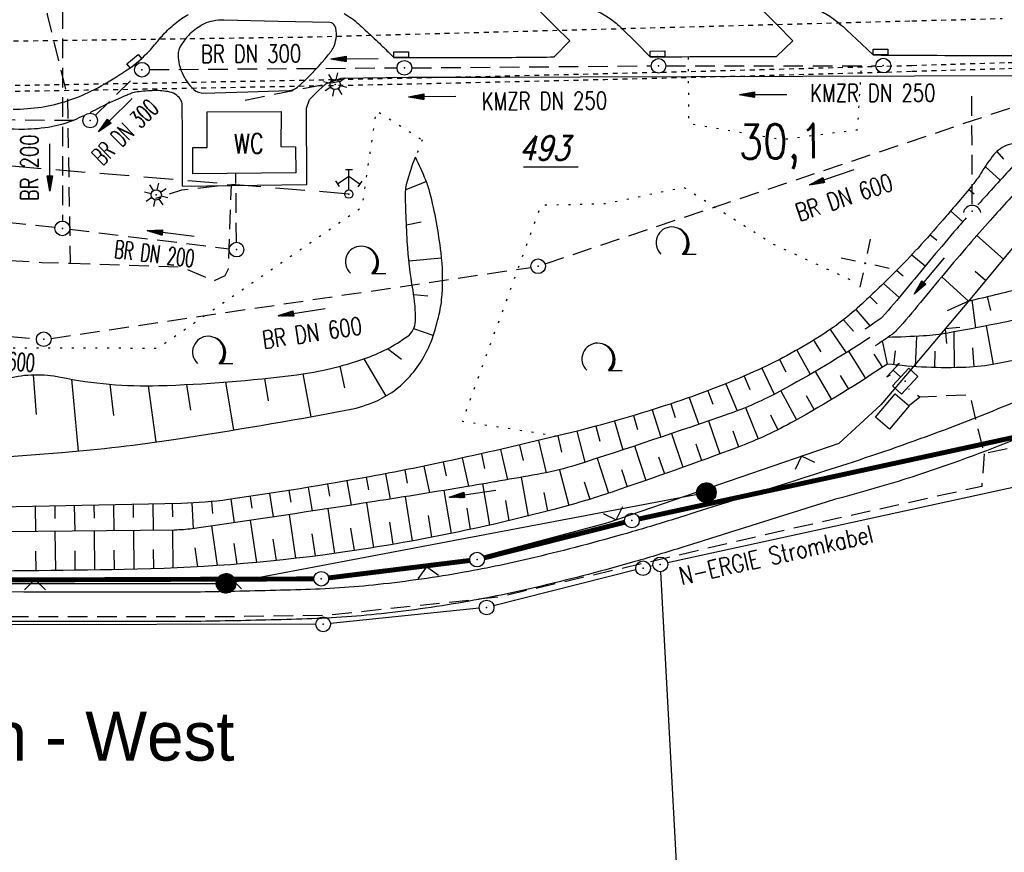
# Model space of a CAD drawing. Extents: x 0 to 1135, y 0 to 420.
# Tile 11 of 77: x 288 to 388, y 72 to 157. Entities that reach past the tile are written whole.
import ezdxf
from ezdxf.enums import TextEntityAlignment as Align

# ---------------------------------------------------------------- set-up
doc = ezdxf.new("R2010")
doc.units = 0
doc.header["$LTSCALE"] = 2
doc.header["$MEASUREMENT"] = 0
for name, pattern in [('ACAD_ISO03W100', [0.5, 0.25, -0.25]), ('AUSGEZOGEN', [0]), ('GESTRICH-X2', [1.5, 1, -0.5]), ('GESTRICHELTX3', [2.25, 1.5, -0.75]), ('GETRENNTX3', [3.25, 1, -0.75, 0, -0.75, 0, -0.75]), ('PUNKTX2_STR', [0.6, 0.1, -0.5])]:
    doc.linetypes.add(name, pattern=pattern)
doc.layers.get('0').update_dxf_attribs({"color": 8, "linetype": 'AUSGEZOGEN'})
for name, color, linetype in [('Bahnachse', 7, 'CONTINUOUS'), ('BOESCHG', 8, 'AUSGEZOGEN'), ('FBRTOP', 8, 'AUSGEZOGEN'), ('FLSTNR-BAB', 7, 'AUSGEZOGEN'), ('GEBAEUDE', 8, 'AUSGEZOGEN'), ('Gleisachsen', 7, 'CONTINUOUS'), ('GRABEN', 8, 'AUSGEZOGEN'), ('GRENZL', 8, 'AUSGEZOGEN'), ('GRENZL-BAB', 7, 'AUSGEZOGEN'), ('GRENZP', 8, 'AUSGEZOGEN'), ('GRENZP-BAB', 7, 'AUSGEZOGEN'), ('KANAL', 200, 'GESTRICH-X2'), ('MULDE', 8, 'AUSGEZOGEN'), ('NETZ', 250, 'AUSGEZOGEN'), ('NUTZUNG', 8, 'PUNKTX2_STR'), ('PFEIL', 200, 'CONTINUOUS'), ('PFEILTOP', 8, 'AUSGEZOGEN'), ('SCHLITZRINNE', 200, 'AUSGEZOGEN'), ('Schmutzw', 30, 'GESTRICH-X2'), ('SCHRIFT', 8, 'AUSGEZOGEN'), ('SCHSYMBOL', 200, 'AUSGEZOGEN'), ('SIGNATUR', 8, 'AUSGEZOGEN'), ('STRASSE', 8, 'AUSGEZOGEN'), ('STROMLTG', 8, 'AUSGEZOGEN'), ('Telekom', 8, 'GETRENNTX3'), ('TEXTO', 200, 'CONTINUOUS'), ('TUNNEL', 15, 'CONTINUOUS'), ('W-LTG', 8, 'GESTRICHELTX3'), ('WALD', 8, 'AUSGEZOGEN'), ('ZAUN', 8, 'AUSGEZOGEN')]:
    doc.layers.add(name, color=color, linetype=linetype)
doc.styles.add('ROMANS', font='romans.shx', dxfattribs={"width": 0.8})
doc.styles.add('UNIR-O', font='unir_o.shx')

# ---------------------------------------------------------------- blocks, each defined once
blk = doc.blocks.new('IKR')
at = {"color": 0}
for p, q in [((0, 1), (0, 2.5)), ((-2.5, 0), (-1, 0)), ((1, 0), (2.5, 0)), ((0, -2.5), (0, -1))]:
    blk.add_line(p, q, dxfattribs=at)
blk.add_circle((0, 0), 0.05, dxfattribs=at)
blk.add_point((0, 0), dxfattribs=at)
blk = doc.blocks.new('SK')
for p, q in [((-1.35, 2.37), (1.38, 2.38)), ((-1.35, 2.38), (-0.78, 2.18)), ((-0.01, 0.87), (0, 2.37)), ((0.82, 2.58), (1.38, 2.38))]:
    blk.add_line(p, q)
blk.add_lwpolyline([(-1.76, -0.91), (1.74, -0.91), (1.74, 0.89), (-1.76, 0.89)], close=True)
blk.add_point((0, 0))
blk = doc.blocks.new('LICHTM')
for p, q in [((0, 0.75), (0, 1.75)), ((-1.75, 0), (-0.75, 0)), ((-0.53, 0.53), (-1.24, 1.24)), ((0.53, 0.53), (1.24, 1.24)), ((0.75, 0), (1.75, 0)), ((-0.53, -0.53), (-1.24, -1.24)), ((0, -0.75), (0, -1.75)), ((0.53, -0.53), (1.24, -1.24))]:
    blk.add_line(p, q)
blk.add_circle((0, 0), 0.75)
blk.add_point((0, 0))
blk = doc.blocks.new('O-HYDR')
at = {"color": 0}
for p, q in [((-0.51, 3.6), (0.51, 3.6)), ((0, 0.61), (0, 3.61)), ((-1.94, 1.92), (-1.39, 1.09)), ((-1.67, 1.51), (0, 2.6)), ((0, 2.6), (1.64, 1.46)), ((1.36, 1.06), (1.92, 1.87))]:
    blk.add_line(p, q, dxfattribs=at)
blk.add_circle((0, 0), 0.605, dxfattribs=at)
blk.add_point((0, 0), dxfattribs=at)
blk = doc.blocks.new('30S')
at = {"color": 0}
for p, q in [((-0.75, -0.58), (-0.75, 0)), ((-0.75, 0), (0.75, 0)), ((0.75, 0), (0.75, -0.58)), ((0.75, -0.58), (-0.75, -0.58))]:
    blk.add_line(p, q, dxfattribs=at)
blk.add_point((0, 0), dxfattribs=at)
blk = doc.blocks.new('*X18')
at = {"color": 0}
for p, q in [((212.23, 257.39), (213.24, 258.4)), ((212.24, 257.33), (213.31, 258.4)), ((212.24, 257.47), (213.17, 258.4)), ((212.24, 257.26), (213.37, 258.39)), ((212.24, 257.55), (213.09, 258.39)), ((212.25, 257.2), (213.43, 258.38)), ((212.26, 257.63), (213, 258.37)), ((212.27, 257.14), (213.49, 258.37)), ((212.28, 257.09), (213.55, 258.35)), ((212.29, 257.73), (212.9, 258.35)), ((212.3, 257.04), (213.6, 258.33)), ((212.32, 256.99), (213.65, 258.31)), ((212.34, 257.86), (212.78, 258.29)), ((212.35, 256.94), (213.69, 258.29)), ((212.37, 256.9), (213.74, 258.26)), ((212.4, 256.85), (213.78, 258.24)), ((212.43, 256.81), (213.83, 258.21)), ((212.46, 256.77), (213.86, 258.18)), ((212.49, 256.73), (213.9, 258.14)), ((212.53, 256.7), (213.94, 258.11)), ((212.56, 256.66), (213.97, 258.07)), ((212.6, 256.63), (214.01, 258.03)), ((212.64, 256.6), (214.04, 257.99)), ((212.68, 256.57), (214.07, 257.95)), ((212.73, 256.54), (214.09, 257.91)), ((212.77, 256.52), (214.12, 257.86)), ((212.82, 256.49), (214.14, 257.82)), ((212.87, 256.47), (214.16, 257.77)), ((212.92, 256.45), (214.18, 257.72)), ((212.97, 256.44), (214.2, 257.66)), ((213.03, 256.42), (214.21, 257.6)), ((213.09, 256.41), (214.22, 257.54)), ((213.16, 256.41), (214.23, 257.48)), ((213.22, 256.4), (214.23, 257.41)), ((213.3, 256.41), (214.23, 257.34)), ((213.38, 256.41), (214.22, 257.26)), ((213.46, 256.43), (214.2, 257.17)), ((213.56, 256.46), (214.18, 257.07)), ((213.69, 256.51), (214.12, 256.95))]:
    blk.add_line(p, q, dxfattribs=at)
blk = doc.blocks.new('SRMAST2')
at = {"color": 0}
blk.add_circle((0, 0), 0.999, dxfattribs=at)
blk.add_point((0, 0), dxfattribs=at)
blk.add_blockref('*X18', (-213.23, -257.4))
blk = doc.blocks.new('LW')
at = {"color": 0}
blk.add_line((1.18, 0), (2.58, 0), dxfattribs=at)
for centre, radius, start, end in [((0.07, 1.19), 1.6, 312.7202, 226.7249), ((0.17, 1.08), 1.68, 321.1992, 68.9844), ((0.08, 1.13), 1.67, 319.2916, 65.2101)]:
    blk.add_arc(centre, radius, start, end, dxfattribs=at)
blk = doc.blocks.new('GST')
at = {"color": 0}
blk.add_circle((0, 0), 0.75, dxfattribs=at)
blk.add_point((0, 0), dxfattribs=at)
blk = doc.blocks.new('10')
blk.add_blockref('GST', (0, 0))
blk = doc.blocks.new('42')
at = {"color": 0}
blk.add_arc((-0.02, -0.31), 0.91, 12.5363, 167.4637, dxfattribs=at)
blk.add_point((0, 0), dxfattribs=at)
blk = doc.blocks.new('PFEIL2')
at = {"color": 0}
for p, q in [((0.88, 0), (-2.4, -0.01)), ((0.88, -0.27), (0.88, 0.28)), ((0.88, 0.28), (2.43, 0.01)), ((0.91, 0.27), (0.88, 0.26)), ((0.97, 0.26), (0.88, 0.25)), ((1.02, 0.25), (0.88, 0.23)), ((1.07, 0.24), (0.88, 0.21)), ((1.13, 0.23), (0.88, 0.19)), ((1.18, 0.22), (0.88, 0.17)), ((1.24, 0.21), (0.88, 0.15)), ((1.29, 0.21), (0.88, 0.14)), ((1.34, 0.2), (0.88, 0.12)), ((1.4, 0.19), (0.88, 0.1)), ((1.45, 0.18), (0.88, 0.08)), ((1.51, 0.17), (0.88, 0.06)), ((1.56, 0.16), (0.88, 0.04)), ((1.61, 0.15), (0.88, 0.02)), ((1.67, 0.14), (0.88, 0.01)), ((1.72, 0.13), (0.88, -0.01)), ((1.78, 0.12), (0.88, -0.03)), ((1.83, 0.11), (0.88, -0.05)), ((1.88, 0.1), (0.88, -0.07)), ((1.94, 0.09), (0.88, -0.09)), ((2.05, 0.08), (0.88, -0.12)), ((1.99, 0.08), (0.88, -0.11)), ((2.1, 0.07), (0.88, -0.14)), ((2.15, 0.06), (0.88, -0.16)), ((2.21, 0.05), (0.88, -0.18)), ((2.26, 0.04), (0.88, -0.2)), ((2.32, 0.03), (0.88, -0.22)), ((2.37, 0.02), (0.88, -0.23)), ((2.42, 0.01), (0.88, -0.25)), ((2.43, 0.01), (0.88, -0.27))]:
    blk.add_line(p, q, dxfattribs=at)
blk = doc.blocks.new('ZL')
at = {"color": 0}
for p, q in [((-1.07, 1.06), (0, 0)), ((0, 0), (1.06, 1.07))]:
    blk.add_line(p, q, dxfattribs=at)

msp = doc.modelspace()

# ---------------------------------------------------------------- linework, layer by layer
at = {"layer": 'BOESCHG'}
for p, q in [((386.86, 142.86), (386.86, 142.86)), ((387.51, 143.63), (388.19, 142.86)), ((386.31, 142.1), (387.84, 140.7)), ((385.74, 141.2), (385.74, 141.2)), ((329.28, 140.56), (327.17, 139.73)), ((384.65, 139.76), (385.18, 139.29)), ((384.52, 139.62), (384.53, 139.62)), ((383.23, 138.09), (383.23, 138.09)), ((382.78, 137.56), (384.03, 136.45)), ((328.75, 136.4), (327.25, 136.11)), ((381.93, 136.57), (381.93, 136.57)), ((380.61, 135.07), (380.61, 135.07)), ((380.67, 135.14), (381.36, 134.59)), ((388.16, 132.65), (385.45, 135.05)), ((330.83, 132.73), (327.49, 132.42)), ((378.82, 133.09), (380.19, 131.94)), ((379.27, 133.58), (379.27, 133.58)), ((377.9, 132.13), (377.9, 132.13)), ((376.49, 130.71), (376.49, 130.71)), ((377.28, 131.49), (377.95, 130.93)), ((384.6, 128.36), (381.87, 130.83)), ((386.34, 130.46), (385.29, 131.36)), ((375.93, 130.16), (377.53, 128.72)), ((329.42, 128.86), (327.99, 128.99)), ((374.55, 128.83), (375.27, 128.06)), ((375.05, 129.32), (375.06, 129.32)), ((386.89, 127.4), (386.55, 128.82)), ((373.6, 127.95), (373.6, 127.94)), ((384.6, 128.36), (382.41, 127.36)), ((384.93, 128.44), (385.32, 125.61)), ((373.1, 127.49), (374.54, 125.83)), ((371.84, 126.45), (372.85, 125.29)), ((386.41, 125.83), (387.13, 121.89)), ((329.97, 124.84), (327.98, 125.51)), ((370.48, 125.45), (372.12, 123.08)), ((379.31, 124.75), (379.15, 121.63)), ((383.09, 125.2), (383.15, 121.56)), ((368.8, 124.36), (369.54, 123.16)), ((376.32, 121.93), (375.83, 124.28)), ((326.72, 122.4), (325.3, 123.48)), ((367.08, 123.35), (368.46, 120.88)), ((372.36, 123.23), (374.09, 120.46)), ((374.93, 122.95), (375.81, 121.59)), ((376.98, 121.85), (377.14, 123.26)), ((381.18, 123.23), (381.15, 121.56)), ((385, 123.58), (385.15, 121.64)), ((320.96, 119.49), (320.49, 121.71)), ((325.17, 118.66), (322.93, 122.46)), ((365.32, 122.4), (365.97, 121.12)), ((289.47, 116.77), (289.17, 120.83)), ((317.5, 116.55), (316.71, 120.93)), ((361.7, 120.7), (362.3, 119.31)), ((363.52, 121.52), (364.78, 118.84)), ((368.94, 121.16), (370.61, 118.29)), ((371.51, 120.77), (372.36, 119.36)), ((293.76, 113.04), (293.08, 120.37)), ((297.37, 116.66), (296.99, 119.86)), ((301.71, 113.97), (300.9, 119.7)), ((305.25, 117.2), (304.84, 119.83)), ((309.61, 115.2), (308.81, 120.09)), ((313.16, 118.16), (312.77, 120.45)), ((359.85, 119.92), (360.98, 117.14)), ((357.99, 119.19), (358.51, 117.82)), ((365.45, 119.2), (367.06, 116.23)), ((368.02, 118.71), (368.84, 117.25)), ((354.22, 117.86), (354.67, 116.48)), ((356.11, 118.5), (357.08, 115.77)), ((350.4, 116.66), (350.83, 115.23)), ((352.32, 117.25), (353.19, 114.45)), ((361.84, 117.48), (363.14, 114.28)), ((364.4, 116.75), (365.13, 115.21)), ((346.56, 115.57), (346.97, 114.05)), ((348.48, 116.1), (349.32, 113.16)), ((358.08, 116.12), (359.24, 112.76)), ((342.68, 114.58), (343.08, 112.94)), ((344.62, 115.06), (345.43, 111.9)), ((354.29, 114.82), (355.46, 111.38)), ((360.55, 115.12), (361.13, 113.46)), ((338.79, 113.66), (339.16, 112.07)), ((340.73, 114.12), (341.51, 110.83)), ((350.5, 113.56), (351.66, 110.04)), ((356.77, 113.77), (357.35, 112.07)), ((334.89, 112.77), (335.22, 111.27)), ((336.84, 113.21), (337.55, 110.12)), ((330.98, 111.91), (331.28, 110.51)), ((332.94, 112.34), (333.57, 109.44)), ((346.7, 112.31), (347.85, 108.74)), ((352.98, 112.45), (353.56, 110.71)), ((325.1, 110.72), (325.59, 108.14)), ((327.06, 111.1), (327.33, 109.78)), ((329.02, 111.5), (329.59, 108.78)), ((342.87, 111.14), (343.8, 107.49)), ((349.18, 111.16), (349.76, 109.39)), ((319.19, 109.67), (319.4, 108.44)), ((321.17, 110.01), (321.6, 107.52)), ((323.13, 110.36), (323.36, 109.09)), ((335.01, 109.68), (335.73, 105.48)), ((338.95, 110.37), (339.66, 106.41)), ((345.37, 109.91), (345.94, 108.12)), ((313.27, 108.71), (313.64, 106.31)), ((315.25, 109.02), (315.44, 107.81)), ((317.22, 109.34), (317.62, 106.91)), ((331.07, 109.02), (331.79, 104.63)), ((341.27, 108.81), (341.62, 106.9)), ((297.34, 107.56), (297.39, 104.91)), ((299.34, 107.6), (299.36, 106.26)), ((301.34, 107.64), (301.39, 104.95)), ((303.34, 107.68), (303.36, 106.33)), ((305.33, 107.74), (305.46, 105.12)), ((307.33, 107.88), (307.45, 106.65)), ((309.31, 108.12), (309.66, 105.73)), ((311.29, 108.41), (311.47, 107.22)), ((323.17, 107.76), (323.87, 103.19)), ((327.12, 108.38), (327.84, 103.87)), ((337.34, 107.98), (337.7, 105.93)), ((289.34, 107.39), (289.39, 104.83)), ((291.34, 107.43), (291.37, 106.14)), ((293.34, 107.47), (293.39, 104.87)), ((295.34, 107.51), (295.37, 106.2)), ((315.26, 106.56), (315.93, 102.09)), ((319.21, 107.15), (319.91, 102.59)), ((333.4, 107.2), (333.76, 105.04)), ((311.3, 105.97), (311.93, 101.67)), ((325.5, 105.79), (325.86, 103.52)), ((329.45, 106.47), (329.81, 104.24)), ((291.37, 104.85), (291.41, 100.84)), ((295.37, 104.89), (295.41, 100.89)), ((299.37, 104.93), (299.41, 100.95)), ((303.37, 104.97), (303.41, 101.09)), ((307.34, 105.4), (307.93, 101.34)), ((317.58, 104.59), (317.92, 102.33)), ((321.54, 105.17), (321.89, 102.88)), ((309.63, 103.59), (309.93, 101.49)), ((313.6, 104.06), (313.93, 101.87)), ((289.39, 102.82), (289.41, 100.82)), ((293.39, 102.87), (293.41, 100.87)), ((297.39, 102.92), (297.41, 100.92)), ((301.39, 102.98), (301.41, 101.01)), ((305.64, 103.16), (305.91, 101.21))]:
    msp.add_line(p, q, dxfattribs=at)
for points in [[(393.18, 142.63, 0.108859), (392.11, 144.02, 0.146134), (390.9, 144.54, 0.109714), (388.65, 144.3, 0.142725), (387.2, 143.31, 0.032721), (385.97, 141.56, -0.036113), (384.84, 139.99, -0.004662), (381.97, 136.61, -0.00545), (379.45, 133.77, -0.012479), (377.2, 131.41, -0.008534), (373.77, 128.1, -0.047279), (369.35, 124.7, -0.03503), (362.73, 121.15, -0.026269), (354.16, 117.84, -0.020165), (342.66, 114.58, -0.005554), (331.26, 111.97, -0.008365), (323.64, 110.45, -0.009803), (309.09, 108.09, -0.030039), (304.29, 107.7), (282.29, 107.24), (265.34, 106.89)], [(277.79, 112.1, -0.063817), (279.55, 115.55, -0.081442), (281.65, 117.75, -0.035038), (284.78, 119.78, -0.066892), (286.61, 120.49, -0.110896), (291.92, 120.59, 0.058081), (301.94, 119.72, 0.025027), (316.04, 120.84, 0.050258), (322.9, 122.45, 0.075354), (327.37, 124.78, 0.233817), (328.16, 126.29, 0.050161), (327.91, 129.46, -0.031909), (327.33, 134.43, -0.002308), (327.19, 137.42, -0.004371), (327.14, 139, -0.068598), (327.29, 140.4, -0.034719), (328.16, 143.04)], [(384.6, 128.36, 0.00461), (390.13, 129.7, 0.006902), (393.8, 130.68, 0.008177), (400.32, 132.62, -0.020673), (402.92, 133.33, -0.070922), (404.2, 133.44, -0.080957), (405.3, 133.19, -0.110507), (406.05, 132.67, -0.073389), (406.83, 131.54, -0.052024)], [(406.83, 131.54, -0.052024), (407.17, 130.61, -0.084598), (407.22, 129.99, -0.106654), (406.93, 129.06, -0.085044), (406.16, 128.13, -0.031243), (405.32, 127.48, -0.028155), (404.3, 126.88, -0.034216), (401.05, 125.47, -0.019881), (395.24, 123.65, -0.011891), (393.02, 123.11, -0.004751), (387.43, 121.95, -0.039934), (384.34, 121.59, -0.041315), (376.32, 121.93)], [(376.32, 121.93, -0.021199), (366.81, 116.1, -0.037435), (361.08, 113.44, -0.007907), (348.23, 108.86, -0.017363), (342.28, 107.08, -0.029513), (320.06, 102.61, -0.030841), (298.43, 100.94, -0.003565), (278.5, 100.76, -0.005615), (265.84, 100.89, -0.004136), (253.25, 101.25, 0.008975)]]:
    msp.add_lwpolyline(points, format="xyb", dxfattribs=at)
at = {"layer": 'BOESCHG', "flags": 128}
msp.add_lwpolyline([(277.79, 112.1, 0.014046), (292.06, 112.89, 0.017098), (303.71, 114.26, 0.007982), (321.06, 117.2, 0.049283), (323.81, 118, 0.110375), (327.41, 120.47, 0.102589), (329.85, 124.48, 0.029476), (330.58, 127.01, 0.038701), (330.88, 129.01, 0.046772), (330.77, 133.31, 0.03225), (329.64, 139.44, 0.035656), (329.22, 140.69, 0.018266), (328.16, 143.04)], format="xyb", dxfattribs=at)
at = {"layer": 'FBRTOP'}
for p, q in [((342.33, 153.28), (343.93, 154.91)), ((365.02, 153.33), (366.68, 154.94))]:
    msp.add_line(p, q, dxfattribs=at)
for points in [[(661.14, 179.11, 0.000001), (685.94, 183.77, 0.000098)], [(439.53, 157.45, -0.00093), (440.96, 156.69, -0.001842), (441.68, 156.31, -0.000702), (443.25, 155.45, 0.000895), (444.48, 154.78, 0.031517), (447.68, 153.29, 0.030859), (451.1, 152.2, 0.030259), (454.59, 151.53, 0.030943), (458.06, 151.31, 0.000875), (468.28, 151.29, 0.000286), (499.49, 151.31, 0.000004), (556.36, 151.37, 0.000067)], [(236.69, 148.16, 0.000002), (252.45, 148.08, 0.000002), (263.53, 148.02, 0.00046)], [(700.61, 186.53, -0.000002), (715, 189.24, -0.000023)], [(323.99, 279.88, -0.000006), (352.82, 279.88, -0.000191)], [(287.09, 147.95, 0.038411), (290, 148.17, 0.040536), (292.69, 148.82, 0.03597), (295.04, 149.78, 0.028699), (297.8, 151.35, 0.006011), (299.32, 152.36, 0.02575), (299.66, 152.62, 0.014547), (300.21, 153.12, 0.010342), (300.95, 153.85, 0.02394), (301.54, 154.52, -0.015837), (302.41, 155.54, -0.038433), (303.64, 156.71, -0.040205), (304.98, 157.62, -0.064264)], [(320.88, 157.71, -0.057883), (322.35, 156.66, -0.004199), (323.04, 156.03, -0.001928), (324.51, 154.64, -0.005336), (325.02, 154.14, -0.002939), (325.94, 153.23)]]:
    msp.add_lwpolyline(points, format="xyb", dxfattribs=at)
at = {"layer": 'FBRTOP', "flags": 128}
for points in [[(343.93, 154.91), (342.39, 156.43), (340.94, 157.87, -0.149707), (340.83, 158.08, -0.121473), (340.84, 158.36, -0.165117), (340.97, 158.54, -0.083998), (341.34, 158.73, -0.077068), (342, 158.82, -0.030325), (343.69, 158.69, -0.024962), (345.81, 158.29, -0.054744), (346.74, 157.95, -0.039818), (348.07, 157.16, -0.042236), (349.18, 156.23), (350.68, 154.74), (352.12, 153.3)], [(366.68, 154.94), (365.07, 156.56), (363.72, 157.92, -0.146979), (363.61, 158.14, -0.115919), (363.62, 158.45, -0.154476), (363.74, 158.64, -0.091527), (364.07, 158.83, -0.086861), (364.69, 158.92, -0.031235), (366.41, 158.78, -0.021719), (368.38, 158.41, -0.050764), (369.19, 158.14, -0.045095), (370.61, 157.32, -0.036612), (372.18, 156.03), (373.7, 154.59), (374.87, 153.48)], [(325.94, 153.23, 0.001093), (331.02, 153.22, 0.001093), (336.09, 153.23, 0.000671), (339.21, 153.25, 0.000671), (342.33, 153.28)], [(374.87, 153.48, 0.000637), (387.86, 153.42, 0.001491), (393.42, 153.41), (418.27, 153.48, -0.000015), (423.18, 153.49, -0.000006), (435.18, 153.52)]]:
    msp.add_lwpolyline(points, format="xyb", dxfattribs=at)
at = {"layer": 'FBRTOP'}
msp.add_arc((334.31, 11511.5), 11358.21, 270.089819, 270.154893, dxfattribs=at)
at = {"layer": 'FLSTNR-BAB'}
msp.add_line((339.17, 142.05), (344.76, 142.05), dxfattribs=at)
at = {"layer": 'GEBAEUDE'}
for p, q in [((306.9, 147.66), (314.45, 147.72)), ((306.91, 144.05), (306.9, 147.66)), ((314.45, 147.72), (314.41, 144.14)), ((305.44, 141.35), (305.45, 144.02)), ((305.45, 144.02), (306.91, 144.05)), ((314.41, 144.14), (315.92, 144.1)), ((315.92, 144.1), (315.94, 141.44)), ((315.94, 141.44), (305.44, 141.35)), ((375.11, 116.51), (377.13, 118.88)), ((377.13, 118.88), (378.55, 117.66)), ((378.55, 117.66), (376.55, 115.29)), ((376.55, 115.29), (375.11, 116.51))]:
    msp.add_line(p, q, dxfattribs=at)
at = {"layer": 'Gleisachsen', "linetype": 'ACAD_ISO03W100', "flags": 128}
msp.add_lwpolyline([(200.15, 153.81), (207.96, 153.84), (316.96, 155.32), (378.83, 156.97)], dxfattribs=at)
at = {"layer": 'Gleisachsen', "linetype": 'ACAD_ISO03W100'}
msp.add_lwpolyline([(378.83, 156.97), (388.04, 157.21)], dxfattribs=at)
at = {"layer": 'GRABEN'}
for points in [[(404, 130.23, -0.009861), (397.47, 128.23, -0.017939), (393.83, 127.33, -0.002691), (387.3, 126, -0.003669), (382.51, 125.09, -0.030831), (380.02, 124.79, -0.009388), (376.37, 124.65)], [(374.55, 124.63, -0.021066), (365.33, 119.13, -0.039937), (360.15, 116.84, -0.006923), (344.52, 111.61, -0.032117), (341.07, 110.75, -0.003612), (333.47, 109.42, -0.0029), (323.98, 107.89, -0.003169), (305.38, 105.11, -0.032816), (303.57, 104.97), (275.68, 104.68), (253.37, 104.45)]]:
    msp.add_lwpolyline(points, format="xyb", dxfattribs=at)
at = {"layer": 'GRENZL'}
for p, q in [((416.83, 115.34), (353.88, 101.63)), ((350.66, 100.9), (336.14, 97.25)), ((352.42, 101.31), (352.12, 101.24)), ((358.35, 5), (353.19, 100.72)), ((334.67, 96.99), (319.49, 95.43)), ((317.99, 95.35), (234.54, 95.24))]:
    msp.add_line(p, q, dxfattribs=at)
at = {"layer": 'GRENZL-BAB', "const_width": 0.5, "flags": 128}
for points in [[(350.98, 106.11), (415.91, 120.25)], [(335.18, 102.14), (349.52, 105.77)], [(319.29, 100.09), (333.71, 101.87)], [(234.45, 99.7), (317.8, 99.99)]]:
    msp.add_lwpolyline(points, dxfattribs=at)
at = {"layer": 'KANAL'}
for p, q in [((301.01, 151.99), (326.28, 152.17)), ((327.78, 152.17), (352.21, 152.37)), ((353.71, 152.37), (375.17, 152.38)), ((295.5, 147.33), (299.72, 151.47)), ((341.4, 132.16), (391.43, 148.94)), ((384.98, 138.28), (384.95, 149.41)), ((264.31, 147.05), (294.21, 146.81)), ((290.98, 124.55), (339.95, 131.8)), ((271.84, 125.95), (289.47, 124.52))]:
    msp.add_line(p, q, dxfattribs=at)
at = {"layer": 'MULDE'}
for points in [[(389.18, 142.16, 0.00318), (385.56, 138.18, 0.005828)], [(390.65, 140.8, 0.003388), (386.82, 136.59, 0.005828), (384.64, 134.11, 0.00566), (379.71, 128.22, -0.011742), (377.27, 125.37, -0.055293), (376.8, 124.95, -0.010991), (375.09, 123.79, -0.010991)], [(384.38, 136.86, 0.00335), (383.12, 135.41, 0.00566), (378.17, 129.49, -0.011742), (375.78, 126.7, -0.055293), (375.64, 126.58, -0.010991), (374.01, 125.47, -0.010991)]]:
    msp.add_lwpolyline(points, format="xyb", dxfattribs=at)
at = {"layer": 'NUTZUNG'}
msp.add_line((328.86, 144.82), (328.16, 143.04), dxfattribs=at)
at = {"layer": 'NUTZUNG', "flags": 128}
for points in [[(373.62, 151.87), (373.25, 145.82), (365.54, 144.82), (356.06, 146.48), (356.03, 153.31)], [(279.89, 123.59), (301.85, 123.56), (322.71, 137.96), (324.18, 147.8), (328.86, 144.82)], [(372.52, 130.54), (364.62, 134.18), (355.55, 139.95), (347.64, 138.29), (340.96, 138.12), (332.94, 116.09), (342.66, 114.58)]]:
    msp.add_lwpolyline(points, dxfattribs=at)
at = {"layer": 'SCHLITZRINNE'}
msp.add_lwpolyline([(517.48, 212.59), (519.75, 212.63, -0.000009), (532.25, 212.63, 0.000009), (544.74, 212.63, 0.000011), (557.24, 212.63, -0.000003), (569.74, 212.63, -0.000017), (582.24, 212.63, 0.000005), (594.74, 212.63, 0.000053), (595.15, 212.63, 0.000005), (599.26, 212.63, 0.001234), (606.7, 212.65, 0.000703), (619.76, 212.74, 0.002173), (629.96, 212.86, 0.001495), (644.78, 213.15, 0.001644), (657.03, 213.47, 0.001579), (669.78, 213.88, 0.001584), (682.26, 214.37, 0.001578), (694.78, 214.93, 0.00157), (707.28, 215.57, 0.001571), (719.76, 216.29, 0.001576), (732.25, 217.09, 0.001577), (744.73, 217.97, 0.001582), (757.2, 218.93, 0.001583)], format="xyb", dxfattribs=at)
at = {"layer": 'Schmutzw'}
for p, q in [((292.14, 158.16), (292.12, 136.53)), ((309.89, 134.36), (309.83, 141.39)), ((291.38, 135.86), (248.03, 140.26)), ((292.87, 135.69), (309.16, 133.7))]:
    msp.add_line(p, q, dxfattribs=at)
at = {"layer": 'STRASSE'}
msp.add_line((304.4, 140.09), (317.06, 140.25), dxfattribs=at)
msp.add_lwpolyline([(319.42, 156.79), (314.16, 156.91), (308.61, 157.04, 0.051542), (307.51, 156.95, 0.059141), (306.59, 156.67, 0.039454), (306.32, 156.52, 0.014771), (305.64, 156.05, 0.048413), (304.99, 155.47, 0.035856), (304.27, 154.55, 0.156823), (303.94, 153.44, 0.097175), (304.34, 151.65, 0.103469), (305.53, 149.97, 0.196764), (306.57, 149.59), (311.06, 149.72), (315.27, 149.85, 0.175295), (316.11, 150.18, 0.038082), (318.93, 153.09, 0.004289), (319.41, 153.68, 0.011767), (319.58, 153.9, 0.074812), (319.88, 154.48, 0.051952), (320.09, 155.39, 0.142961), (319.92, 156.47, 0.282977)], format="xyb", close=True, dxfattribs=at)
msp.add_lwpolyline([(317.06, 140.25), (317.05, 148.05), (317.34, 148.94), (318.27, 149.84), (319.01, 150.52), (320.58, 151.1), (327.46, 151.2), (336.89, 151.22), (344.98, 151.26), (435.94, 151.51), (441.41, 156.45)], dxfattribs=at)
for points in [[(304.4, 140.09), (304.37, 145.36), (304.35, 148.42, 0.134484), (304.23, 148.86, 0.088543), (303.79, 149.36, 0.118893), (303.08, 149.7, 0.058245), (301.49, 149.84, 0.021713), (299.75, 149.71, 0.064254), (299.17, 149.57, 0.00613), (298.75, 149.39, 0.002899), (297.85, 149.01, 0.020739), (295.4, 147.83, -0.005337), (294.96, 147.59, -0.052125)], [(294.3, 147.27, -0.011454), (293.32, 146.84, -0.052125), (291, 146.15, -0.045747), (288.25, 145.89, -0.001222), (287.67, 145.89, -0.000096), (280.34, 145.91, -0.001039), (273.58, 145.94, -0.000759), (264.34, 146.02)], [(510.92, 132.12, 0.020197), (483.75, 134.53, 0.037691), (441.71, 133.37, 0.054401), (413.17, 127.24, 0.021909), (391.85, 119.12, -0.023806), (372.2, 111.72, -0.00183), (354.55, 106.09, -0.006722), (349.72, 104.64, -0.010903), (340.35, 102.18, -0.014367), (333.14, 100.67, -0.017589), (324.36, 99.41, -0.019733), (316.46, 98.88, -0.002203), (308.14, 98.68, -0.004803), (304.33, 98.64, -0.000191), (289.69, 98.65, 0.000116), (265.66, 98.66, 0.000233), (243.93, 98.66, -0.000198), (218.42, 98.65, -0.01144), (210.79, 98.82, -0.007267), (198.81, 99.55, -0.044279), (186.34, 101.6, -0.039911), (173.1, 106.17, -0.012144)], [(592.6, 127.97, 0.000013), (592.44, 127.97, 0.001819), (561.65, 127.79, -0.001649), (527.64, 127.57, -0.032918), (510.47, 128.65, 0.020197), (483.58, 131.03, 0.037691), (442.07, 129.89, 0.054401), (414.27, 123.92, 0.021909), (393.24, 115.91, -0.04178), (371.04, 108.13, -0.020208)], [(371.04, 108.13, 0.001693), (355.46, 103.23, -0.006722), (350.55, 101.75, -0.010903), (341.04, 99.26, -0.014367), (333.67, 97.72, -0.017589), (324.68, 96.43, -0.019733), (316.55, 95.88, -0.002203), (308.2, 95.68, -0.004803), (304.33, 95.64, -0.000191), (289.69, 95.65, 0.000116), (265.65, 95.66, 0.000233), (243.93, 95.66, -0.000198), (218.42, 95.65, -0.01144), (210.65, 95.83, -0.007267), (198.58, 96.56, -0.044279), (185.6, 98.7, -0.039911), (171.9, 103.42, -0.012144)]]:
    msp.add_lwpolyline(points, format="xyb", dxfattribs=at)
at = {"layer": 'STROMLTG', "linetype": 'GESTRICH-X2', "flags": 128}
for points in [[(97.55, 167.17), (101.87, 164.94), (106.3, 162.22), (110.74, 159.53), (116.79, 156.63), (121.1, 154.77), (125.28, 153.21), (130.7, 150.64), (135.73, 148.43), (141.25, 145.9), (149.53, 145.97), (156.39, 145.91), (164.01, 145.46), (175.66, 144.69), (184.33, 143.71), (196.04, 142.19), (204.39, 140.29), (209.1, 139.8), (219, 138.82), (230.32, 137.3), (253.18, 134.58), (259.33, 133.9), (265.01, 133.44), (282.76, 132.76), (290.07, 132.3), (292.96, 132.22), (292.67, 149.19), (290.62, 157.61), (287.68, 193.98), (288.2, 231.36), (290.11, 241.17), (294.78, 288.32), (294.82, 294.34), (286.13, 294.38), (286.24, 288.23)], [(310.78, 148.88), (320.27, 150.77)], [(698.64, 72.34), (656.11, 74.5), (649.73, 76.77), (648.26, 81.01), (645.43, 136.04), (642.25, 140.97), (635.35, 139.69), (620.89, 133.1), (605.13, 131.22), (564.6, 131.27), (514.14, 130.88), (473.88, 131), (437.11, 123.68), (417.54, 119.52), (386.21, 112.77), (384.76, 118.78), (379.65, 118.55), (378.53, 119.36)], [(292.96, 132.22), (304.27, 131.83), (307.6, 130.42), (308.73, 130.96), (309.08, 131.64), (309.38, 140.23), (304.27, 139.67), (301.62, 138.84)], [(386.21, 112.77), (385.95, 109.43), (366.96, 105.2), (336.62, 98.12), (319.06, 96.26), (309.64, 96.13), (279.48, 96.09), (232.13, 95.93), (201.58, 96.27), (196.65, 92.18), (199.16, 62.46)]]:
    msp.add_lwpolyline(points, dxfattribs=at)
at = {"layer": 'STROMLTG', "flags": 128}
msp.add_lwpolyline([(379.65, 118.55), (378.58, 117.7)], dxfattribs=at)
at = {"layer": 'Telekom', "linetype": 'Continuous'}
msp.add_lwpolyline([(25, 126.62), (61.21, 139.92), (139.68, 131.21), (171.73, 107.84), (210.78, 99.62), (262.1, 99.51), (308.83, 99.53), (357.85, 108.8)], dxfattribs=at)
at = {"layer": 'TUNNEL', "linetype": 'ACAD_ISO03W100'}
for points in [[(378.83, 152.42), (382.77, 152.54), (388.65, 152.71), (394.53, 152.9), (400.41, 153.09), (406.3, 153.28), (412.18, 153.49), (418.06, 153.7), (423.94, 153.91), (429.82, 154.13), (435.7, 154.36), (441.59, 154.6), (447.47, 154.84), (453.35, 155.09), (459.23, 155.34), (465.11, 155.61), (470.99, 155.88), (476.87, 156.16), (482.75, 156.44), (488.63, 156.74), (494.51, 157.04)], [(378.84, 151.82), (382.78, 151.94), (388.67, 152.11), (394.55, 152.3), (400.43, 152.49), (406.32, 152.68), (412.2, 152.89), (418.08, 153.1), (423.96, 153.31), (429.85, 153.53), (435.73, 153.76), (441.61, 154), (447.49, 154.24), (453.37, 154.49), (459.26, 154.75), (465.14, 155.01), (471.02, 155.28), (476.9, 155.56), (482.78, 155.84), (488.66, 156.14), (494.54, 156.44)]]:
    msp.add_lwpolyline(points, dxfattribs=at)
at = {"layer": 'TUNNEL', "linetype": 'ACAD_ISO03W100', "flags": 128}
for points in [[(59.31, 148.8), (65.18, 148.81), (71.06, 148.83), (76.94, 148.84), (82.82, 148.86), (88.7, 148.87), (94.58, 148.89), (100.46, 148.91), (106.34, 148.92), (112.22, 148.94), (118.1, 148.96), (123.98, 148.98), (129.86, 149), (135.74, 149.03), (141.61, 149.05), (147.5, 149.08), (153.38, 149.1), (159.26, 149.13), (165.14, 149.16), (171.02, 149.19), (176.9, 149.23), (182.78, 149.27), (188.66, 149.3), (194.54, 149.35), (200.42, 149.39), (206.3, 149.44), (212.18, 149.48), (218.06, 149.54), (223.95, 149.59), (229.83, 149.65), (235.71, 149.71), (241.59, 149.77), (247.47, 149.84), (253.35, 149.91), (259.24, 149.98), (265.12, 150.06), (271, 150.14), (276.88, 150.23), (282.76, 150.32), (288.65, 150.41), (294.53, 150.51), (300.41, 150.61), (306.29, 150.72), (312.18, 150.83), (318.06, 150.94), (323.94, 151.06), (329.82, 151.18), (335.71, 151.31), (341.59, 151.45), (347.47, 151.59), (353.35, 151.73), (359.24, 151.88), (365.12, 152.04), (371, 152.2), (376.88, 152.36), (378.83, 152.42)], [(59.31, 148.2), (65.19, 148.21), (71.06, 148.23), (76.94, 148.24), (82.82, 148.26), (88.7, 148.27), (94.58, 148.29), (100.46, 148.31), (106.34, 148.32), (112.22, 148.34), (118.1, 148.36), (123.98, 148.38), (129.86, 148.4), (135.74, 148.43), (141.62, 148.45), (147.5, 148.48), (153.38, 148.5), (159.26, 148.53), (165.14, 148.56), (171.02, 148.59), (176.9, 148.63), (182.78, 148.67), (188.66, 148.7), (194.54, 148.75), (200.42, 148.79), (206.31, 148.84), (212.19, 148.88), (218.07, 148.94), (223.95, 148.99), (229.83, 149.05), (235.72, 149.11), (241.6, 149.17), (247.48, 149.24), (253.36, 149.31), (259.24, 149.38), (265.13, 149.46), (271.01, 149.54), (276.89, 149.63), (282.77, 149.72), (288.66, 149.81), (294.54, 149.91), (300.42, 150.01), (306.3, 150.12), (312.19, 150.23), (318.07, 150.34), (323.95, 150.46), (329.84, 150.58), (335.72, 150.71), (341.6, 150.85), (347.49, 150.99), (353.37, 151.13), (359.25, 151.28), (365.14, 151.44), (371.02, 151.6), (376.9, 151.76), (378.84, 151.82)]]:
    msp.add_lwpolyline(points, dxfattribs=at)
at = {"layer": 'W-LTG', "flags": 128}
msp.add_lwpolyline([(321.36, 139.28), (244.28, 145.63), (134, 140.59)], dxfattribs=at)
at = {"layer": 'ZAUN'}
msp.add_lwpolyline([(394.64, 144.62), (392.15, 137.45), (384.6, 128.36), (378.95, 121.65), (375.65, 117.77), (371.36, 113.83), (347.79, 105.72), (335.12, 102.31)], dxfattribs=at)

# ---------------------------------------------------------------- block references
at = {"layer": 'GRENZP'}
for p in [(351.39, 101.08), (353.15, 101.47), (335.42, 97.07), (318.74, 95.35)]:
    msp.add_blockref('GST', p, dxfattribs=at)
at = {"layer": 'GRENZP-BAB'}
for p in [(350.25, 105.95), (334.45, 101.96), (318.55, 100)]:
    msp.add_blockref('GST', p, dxfattribs=at)
at = {"layer": 'NETZ', "rotation": 167.8411}
msp.add_blockref('IKR', (374.05, 132.22), dxfattribs=at)
at = {"layer": 'PFEIL'}
for p, rotation in [((321.96, 153.11), 180.4001655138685), ((297.54, 147.35), 224.4169655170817), ((329.89, 149.24), 180.4384655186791), ((363.65, 149.45), 180.0765655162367), ((290.85, 142.02), 269.9686655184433), ((370.66, 141.01), 198.5591655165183), ((303.2, 135.27), 173.0506655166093), ((316.56, 127.23), 188.4044655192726)]:
    msp.add_blockref('PFEIL2', p, dxfattribs=dict(at, rotation=rotation))
at = {"layer": 'PFEILTOP'}
for p, rotation in [((380.61, 130.93), 229.8173359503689), ((333.99, 108.7), 188.165518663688)]:
    msp.add_blockref('PFEIL2', p, dxfattribs=dict(at, rotation=rotation))
at = {"layer": 'SCHSYMBOL'}
for name, p, rotation in [('30S', (326.69, 153.22), 179.4158256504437), ('30S', (352.87, 153.31), 180.142736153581), ('30S', (375.62, 153.49), 180.6161871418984), ('30S', (299.66, 152.62), 219.7917803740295), ('10', (327.03, 152.17), 359.9999655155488), ('10', (352.97, 152.37), 359.9999655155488), ('10', (375.91, 152.4), 359.9999655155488), ('10', (300.25, 151.98), 359.9999655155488), ('10', (294.96, 146.79), 359.9999655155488), ('42', (384.99, 137.52), 359.9999655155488), ('10', (292.12, 135.78), 359.9999655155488), ('10', (309.9, 133.61), 359.9999655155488), ('10', (340.68, 131.91), 359.9999655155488), ('10', (290.22, 124.46), 359.9999655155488)]:
    msp.add_blockref(name, p, dxfattribs=dict(at, rotation=rotation))
at = {"layer": 'SIGNATUR'}
for name, p, rotation in [('30S', (299.66, 152.62), 219.7917803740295), ('SRMAST2', (357.85, 108.8), 77.841165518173), ('SRMAST2', (308.83, 99.53), 77.841165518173)]:
    msp.add_blockref(name, p, dxfattribs=dict(at, rotation=rotation))
at = {"layer": 'SIGNATUR', "yscale": 0.6999999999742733, "zscale": 0.7}
for name, p, xscale, rotation in [('LICHTM', (319.97, 150.47), 0.700000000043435, 77.84116551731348), ('LICHTM', (301.7, 139.2), 0.700000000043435, 77.84116551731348), ('SK', (378.14, 120.18), 0.7000000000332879, 47.44439734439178)]:
    msp.add_blockref(name, p, dxfattribs=dict(at, xscale=xscale, rotation=rotation))
at = {"layer": 'SIGNATUR', "xscale": 0.700000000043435, "yscale": 0.6999999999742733, "zscale": 0.7}
msp.add_blockref('O-HYDR', (321.36, 139.28), dxfattribs=at)
at = {"layer": 'WALD'}
for p in [(354.24, 133.13), (322.54, 131.17), (306.94, 121.97), (346.68, 121.27)]:
    msp.add_blockref('LW', p, dxfattribs=at)
at = {"layer": 'ZAUN'}
for p, rotation in [((382.22, 125.53), 229.956114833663), ((367.57, 112.52), 198.976038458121), ((348.66, 106.02), 18.97603845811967), ((329.27, 101.21), 189.3102180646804), ((289.32, 99.93), 180.1016602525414), ((309.32, 100.04), 180.520459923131)]:
    msp.add_blockref('ZL', p, dxfattribs=dict(at, rotation=rotation))

# ---------------------------------------------------------------- texts
at = {"layer": 'Bahnachse', "linetype": 'Continuous', "style": 'ROMANS', "oblique": 360, "width": 0.8337}
msp.add_text('30,1', height=3.5, rotation=0.84, dxfattribs=at).set_placement((361.16, 142.85))
at = {"layer": 'FLSTNR-BAB', "style": 'ROMANS', "oblique": 15, "width": 0.8}
msp.add_text('493', height=2.5, dxfattribs=at).set_placement((338.71, 142.74))
at = {"layer": 'SCHRIFT', "style": 'ROMANS', "width": 0.8}
msp.add_text('WC', height=2, rotation=0.421, dxfattribs=at).set_placement((309.62, 143.43))
at = {"layer": 'SCHRIFT', "style": 'UNIR-O'}
msp.add_text('PWC Göggelsbuch - West', height=5, dxfattribs=at).set_placement((231.66, 81.43))
at = {"layer": 'STROMLTG', "style": 'ROMANS', "width": 0.8}
msp.add_text('N-ERGIE Stromkabel', height=1.8, rotation=12.5591, dxfattribs=at).set_placement((355.3, 99.36))
at = {"layer": 'TEXTO', "style": 'ROMANS'}
for s, rotation, width, p in [('BR DN 300', 0.4002, 0.75, (311.39, 152.71)), ('KMZR DN 250', 0.4385, 0.75, (341.33, 147.89)), ('KMZR DN 250', 0.0766, 0.75, (374.84, 148.71)), ('BR DN 300', 44.417, 0.6, (299.16, 144.98)), ('BR 200', 89.9687, 0.75, (289.66, 141.96)), ('BR DN 600', 18.5592, 0.75, (372.2, 138.09)), ('BR DN 200', 353.0507, 0.6, (301.42, 132.28)), ('BR DN 600', 8.4045, 0.75, (317.74, 124.23)), ('BR DN 600', 355.3675, 0.6, (285.16, 121.46))]:
    msp.add_text(s, height=1.8, rotation=rotation, dxfattribs=dict(at, width=width)).set_placement(p, align=Align.CENTER)

doc.saveas('drawing.dxf')
